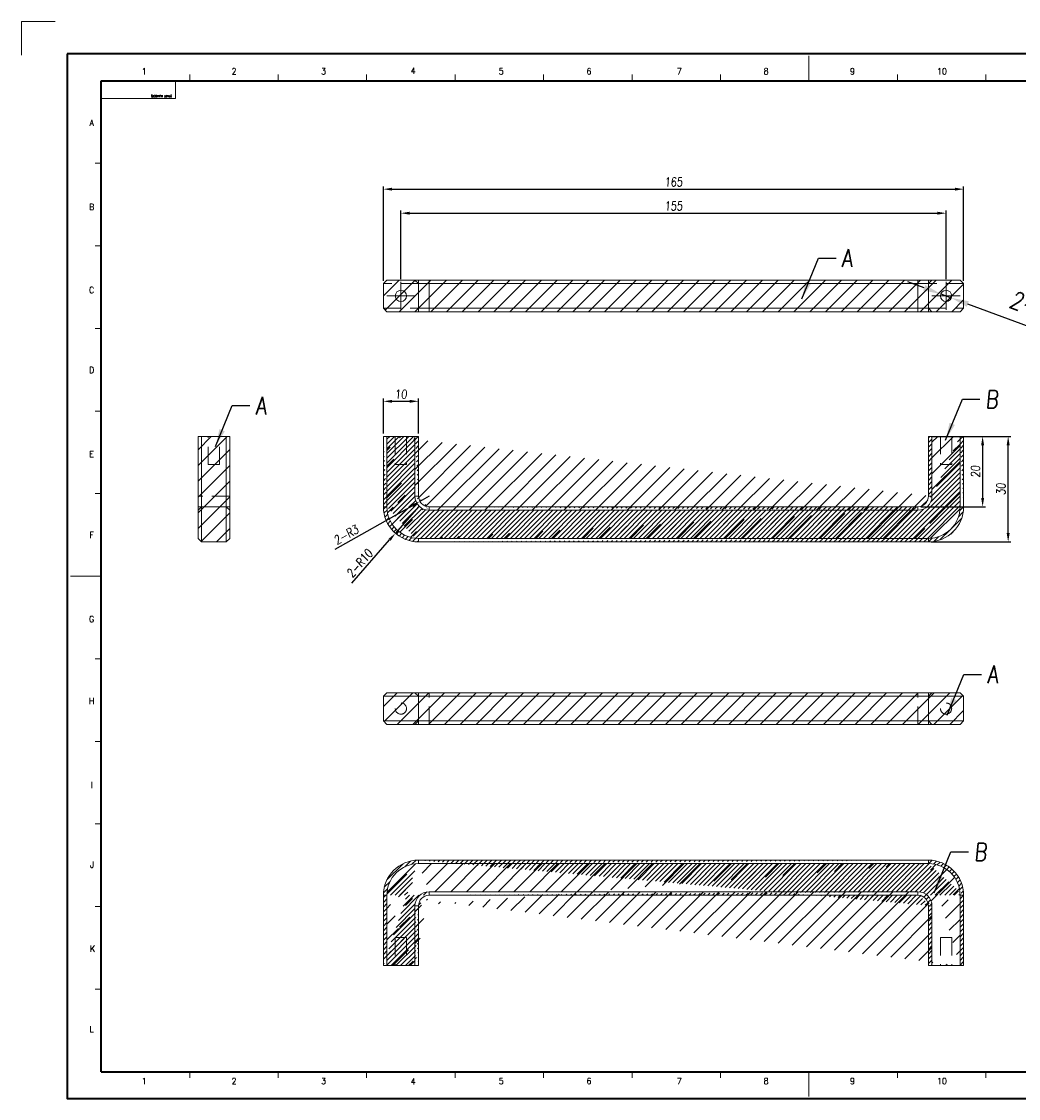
# Model space of a CAD drawing. Header units: millimetres. Extents: x 4065 to 8083, y -652 to 5416.
# Tile 181 of 256: x 4131 to 4415, y 4102 to 4409. Entities that reach past the tile are written whole.
import ezdxf
from ezdxf.enums import TextEntityAlignment as Align

# ---------------------------------------------------------------- set-up
doc = ezdxf.new("R2010")
doc.units = ezdxf.units.MM
doc.header["$LTSCALE"] = 0.8
doc.header["$PDMODE"] = 3
doc.header["$PDSIZE"] = 0.3125
doc.linetypes.add('CENTER', pattern=[50.800000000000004, 31.75, -6.35, 6.35, -6.35])
doc.linetypes.add('HIDDEN', pattern=[9.524999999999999, 6.35, -3.175])
doc.layers.get('0').update_dxf_attribs({"linetype": 'CONTINUOUS', "lineweight": 0})
doc.layers.get('Defpoints').update_dxf_attribs({"linetype": 'CONTINUOUS', "lineweight": 0})
for name, color, linetype, lineweight in [('1', 2, 'CENTER', 0), ('2', 3, 'CONTINUOUS', 0), ('3', 5, 'HIDDEN', 0)]:
    doc.layers.add(name, color=color, linetype=linetype, lineweight=lineweight)
doc.styles.get("Standard").update_dxf_attribs({"font": 'romans.shx', "width": 0.8, "oblique": 5, "bigfont": 'whgtxt.shx'})
doc.dimstyles.get("Standard").update_dxf_attribs({"dimtxt": 2.5, "dimasz": 2.5, "dimexe": 0.8, "dimexo": 0.8, "dimgap": 0.8, "dimtad": 1, "dimdsep": 46, "dimtxsty": 'Standard', "dimcen": 0, "dimclrd": 3, "dimclre": 3, "dimclrt": 3, "dimazin": 0, "dimtp": 0.001, "dimtm": 0.001, "dimtfac": 1, "dimtmove": 0, "dimatfit": 3, "dimfxl": 0, "dimtolj": 1, "dimarcsym": 0})
pattern_1 = [(45, (-5318.432608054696, -291.7517857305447), (-0.6735192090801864, 0.6735192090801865), [])]
pattern_2 = [(45, (-5318.432608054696, -291.7517857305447), (-2.245064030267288, 2.245064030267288), [])]

# ---------------------------------------------------------------- blocks, each defined once
blk = doc.blocks.new('*D1021')
at = {"layer": '2', "color": 3, "lineweight": -2}
for p, q in [((4387.815515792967, 4332.838988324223), (4383.12991039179, 4334.584010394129)), ((4392.501121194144, 4331.093966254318), (4395.499908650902, 4329.977152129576)), ((4452.335295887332, 4308.810409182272), (4400.185514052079, 4328.23213005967))]:
    blk.add_line(p, q, dxfattribs=at)
at = {"layer": '2', "color": 3}
for points in [[(4388.106352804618, 4333.619922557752), (4387.524678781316, 4332.058054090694), (4392.501121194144, 4331.093966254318)], [(4400.47635106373, 4329.013064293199), (4399.894677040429, 4327.451195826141), (4395.499908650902, 4329.977152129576)]]:
    blk.add_solid(points, dxfattribs=at)
at = {"layer": 'Defpoints', "color": 0}
for p in [(4392.501121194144, 4331.093966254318), (4395.499908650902, 4329.977152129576)]:
    blk.add_point(p, dxfattribs=at)
at = {"layer": '2', "color": 3, "insert": (4431.742983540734, 4321.743787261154), "char_height": 5, "attachment_point": 5, "rotation": 339.5735672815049}
blk.add_mtext('\\A1;2-M4 Tap Hole', dxfattribs=at)
blk = doc.blocks.new('*D1035')
at = {"layer": '2', "color": 3, "lineweight": -2}
for p, q in [((4239.000514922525, 4335.335559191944), (4239.000514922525, 4354.856634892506)), ((4394.000514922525, 4335.335559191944), (4394.000514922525, 4354.856634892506)), ((4241.500514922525, 4354.056634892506), (4391.500514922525, 4354.056634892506))]:
    blk.add_line(p, q, dxfattribs=at)
at = {"layer": '2', "color": 3}
for points in [[(4241.500514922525, 4354.473301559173), (4241.500514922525, 4353.639968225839), (4239.000514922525, 4354.056634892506)], [(4391.500514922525, 4354.473301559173), (4391.500514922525, 4353.639968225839), (4394.000514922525, 4354.056634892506)]]:
    blk.add_solid(points, dxfattribs=at)
at = {"layer": 'Defpoints', "color": 0}
for p in [(4394.000514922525, 4354.056634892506), (4239.000514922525, 4334.535559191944), (4394.000514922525, 4334.535559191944)]:
    blk.add_point(p, dxfattribs=at)
at = {"layer": '2', "color": 3, "insert": (4316.500514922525, 4356.106634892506), "char_height": 2.5, "attachment_point": 5}
blk.add_mtext('\\A1;155', dxfattribs=at)
blk = doc.blocks.new('*D1036')
at = {"layer": '2', "color": 3, "lineweight": -2}
for p, q in [((4234.000514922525, 4334.835559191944), (4234.000514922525, 4361.685760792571)), ((4236.500514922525, 4360.885760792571), (4396.500514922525, 4360.885760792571)), ((4399.000514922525, 4334.835559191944), (4399.000514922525, 4361.685760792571))]:
    blk.add_line(p, q, dxfattribs=at)
at = {"layer": '2', "color": 3}
for points in [[(4236.500514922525, 4361.302427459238), (4236.500514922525, 4360.469094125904), (4234.000514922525, 4360.885760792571)], [(4396.500514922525, 4361.302427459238), (4396.500514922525, 4360.469094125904), (4399.000514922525, 4360.885760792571)]]:
    blk.add_solid(points, dxfattribs=at)
at = {"layer": 'Defpoints', "color": 0}
for p in [(4399.000514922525, 4360.885760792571), (4234.000514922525, 4334.035559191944), (4399.000514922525, 4334.035559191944)]:
    blk.add_point(p, dxfattribs=at)
at = {"layer": '2', "color": 3, "insert": (4316.500514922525, 4362.935760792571), "char_height": 2.5, "attachment_point": 5}
blk.add_mtext('\\A1;165', dxfattribs=at)
blk = doc.blocks.new('*D1037')
at = {"layer": '2', "color": 3, "lineweight": -2}
for p, q in [((4244.000514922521, 4270.593698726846), (4237.426234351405, 4263.058525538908)), ((4225.07210489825, 4248.898724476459), (4235.782664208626, 4261.174732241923))]:
    blk.add_line(p, q, dxfattribs=at)
at = {"layer": '2', "color": 3}
blk.add_solid([(4235.468698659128, 4261.448660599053), (4236.096629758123, 4260.900803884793), (4237.426234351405, 4263.058525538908)], dxfattribs=at)
at = {"layer": 'Defpoints', "color": 0}
for p in [(4244.000514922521, 4270.593698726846), (4237.426234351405, 4263.058525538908)]:
    blk.add_point(p, dxfattribs=at)
at = {"layer": '2', "color": 3, "insert": (4227.256336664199, 4254.520414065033), "char_height": 2.5, "attachment_point": 5, "rotation": 48.89598446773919}
blk.add_mtext('\\A1;2-R10', dxfattribs=at)
blk = doc.blocks.new('*D1038')
at = {"layer": '2', "color": 3, "lineweight": -2}
for p, q in [((4247.00051492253, 4273.59369872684), (4244.388802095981, 4272.117569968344)), ((4220.332005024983, 4258.52077263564), (4242.212374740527, 4270.887462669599))]:
    blk.add_line(p, q, dxfattribs=at)
at = {"layer": '2', "color": 3}
blk.add_solid([(4242.007356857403, 4271.250200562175), (4242.417392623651, 4270.524724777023), (4244.388802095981, 4272.117569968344)], dxfattribs=at)
at = {"layer": 'Defpoints', "color": 0}
for p in [(4244.388802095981, 4272.117569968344), (4247.00051492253, 4273.59369872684)]:
    blk.add_point(p, dxfattribs=at)
at = {"layer": '2', "color": 3, "insert": (4223.431440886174, 4262.627336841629), "char_height": 2.5, "attachment_point": 5, "rotation": 29.47494541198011}
blk.add_mtext('\\A1;2-R3', dxfattribs=at)
blk = doc.blocks.new('*D1039')
at = {"layer": '2', "color": 3, "lineweight": -2}
for p, q in [((4399.800514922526, 4290.593698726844), (4412.461516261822, 4290.593698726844)), ((4411.661516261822, 4263.093698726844), (4411.661516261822, 4288.093698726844)), ((4389.800514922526, 4260.593698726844), (4412.461516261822, 4260.593698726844))]:
    blk.add_line(p, q, dxfattribs=at)
at = {"layer": '2', "color": 3}
for points in [[(4411.244849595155, 4288.093698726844), (4412.078182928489, 4288.093698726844), (4411.661516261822, 4290.593698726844)], [(4411.244849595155, 4263.093698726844), (4412.078182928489, 4263.093698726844), (4411.661516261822, 4260.593698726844)]]:
    blk.add_solid(points, dxfattribs=at)
at = {"layer": 'Defpoints', "color": 0}
for p in [(4399.000514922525, 4290.593698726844), (4411.661516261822, 4290.593698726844), (4389.000514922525, 4260.593698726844)]:
    blk.add_point(p, dxfattribs=at)
at = {"layer": '2', "color": 3, "insert": (4409.611516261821, 4275.593698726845), "char_height": 2.5, "attachment_point": 5, "rotation": 90}
blk.add_mtext('\\A1;30', dxfattribs=at)
blk = doc.blocks.new('*D1040')
at = {"layer": '2', "color": 3, "lineweight": -2}
for p, q in [((4389.800514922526, 4290.593698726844), (4405.201635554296, 4290.593698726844)), ((4404.401635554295, 4288.093698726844), (4404.401635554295, 4273.093698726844)), ((4386.800514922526, 4270.593698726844), (4405.201635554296, 4270.593698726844))]:
    blk.add_line(p, q, dxfattribs=at)
at = {"layer": '2', "color": 3}
for points in [[(4403.984968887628, 4288.093698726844), (4404.818302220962, 4288.093698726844), (4404.401635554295, 4290.593698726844)], [(4403.984968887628, 4273.093698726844), (4404.818302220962, 4273.093698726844), (4404.401635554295, 4270.593698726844)]]:
    blk.add_solid(points, dxfattribs=at)
at = {"layer": 'Defpoints', "color": 0}
for p in [(4389.000514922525, 4290.593698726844), (4386.000514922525, 4270.593698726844), (4404.401635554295, 4270.593698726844)]:
    blk.add_point(p, dxfattribs=at)
at = {"layer": '2', "color": 3, "insert": (4402.351635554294, 4280.593698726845), "char_height": 2.5, "attachment_point": 5, "rotation": 90}
blk.add_mtext('\\A1;20', dxfattribs=at)
blk = doc.blocks.new('*D1041')
at = {"layer": '2', "color": 3, "lineweight": -2}
for p, q in [((4234.000514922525, 4291.393698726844), (4234.000514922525, 4301.367434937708)), ((4236.500514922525, 4300.567434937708), (4241.500514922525, 4300.567434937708)), ((4244.000514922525, 4291.393698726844), (4244.000514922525, 4301.367434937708))]:
    blk.add_line(p, q, dxfattribs=at)
at = {"layer": '2', "color": 3}
for points in [[(4236.500514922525, 4300.984101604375), (4236.500514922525, 4300.150768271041), (4234.000514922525, 4300.567434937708)], [(4241.500514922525, 4300.984101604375), (4241.500514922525, 4300.150768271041), (4244.000514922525, 4300.567434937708)]]:
    blk.add_solid(points, dxfattribs=at)
at = {"layer": 'Defpoints', "color": 0}
for p in [(4244.000514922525, 4300.567434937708), (4234.000514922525, 4290.593698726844), (4244.000514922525, 4290.593698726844)]:
    blk.add_point(p, dxfattribs=at)
at = {"layer": '2', "color": 3, "insert": (4239.000514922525, 4302.617434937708), "char_height": 2.5, "attachment_point": 5}
blk.add_mtext('\\A1;10', dxfattribs=at)

msp = doc.modelspace()

# ---------------------------------------------------------------- hatches: boundary and pattern name
h = msp.add_hatch()
h.set_pattern_fill('ANSI31', color=6)
h.set_pattern_definition(pattern_2)
h.paths.add_polyline_path([(4235.000514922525, 4335.035559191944), (4234.000514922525, 4334.035559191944), (4234.000514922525, 4327.035559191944), (4235.000514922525, 4326.035559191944), (4398.000514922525, 4326.035559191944), (4399.000514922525, 4327.035559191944), (4399.000514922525, 4334.035559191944), (4398.000514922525, 4335.035559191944)])
h = msp.add_hatch()
h.set_pattern_fill('ANSI31', color=6)
h.set_pattern_definition(pattern_2)
h.paths.add_polyline_path([(4190.317375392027, 4261.593698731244), (4189.317375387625, 4260.593698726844), (4182.317375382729, 4260.593698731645), (4181.317375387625, 4261.593698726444), (4181.317375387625, 4290.593698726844), (4190.317375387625, 4290.593698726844)])
h = msp.add_hatch()
h.set_pattern_fill('ANSI31', color=6, scale=0.3)
h.set_pattern_definition(pattern_1)
edge = h.paths.add_edge_path()
edge.add_line((4390.000514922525, 4290.593698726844), (4390.000514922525, 4273.593698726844))
edge.add_line((4389.000514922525, 4290.593698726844), (4390.000514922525, 4290.593698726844))
edge.add_line((4389.000514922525, 4290.593698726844), (4389.000514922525, 4273.593698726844))
edge.add_arc((4386.000514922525, 4273.593698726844), 3, 270, 360)
edge.add_arc((4386.000514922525, 4273.593698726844), 3.9999870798, 270, 360)
edge.add_line((4386.000514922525, 4270.593698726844), (4247.000514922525, 4270.593698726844))
edge.add_line((4386.000514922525, 4269.593698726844), (4247.000514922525, 4269.593698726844))
edge.add_arc((4247.000514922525, 4273.593698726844), 3, 180, 270)
edge.add_arc((4247.000514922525, 4273.593698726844), 3.9999870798, 180, 270)
edge.add_line((4243.000514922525, 4273.593698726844), (4243.000514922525, 4290.593698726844))
edge.add_line((4244.000514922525, 4273.593698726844), (4244.000514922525, 4290.593698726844))
edge.add_line((4243.000514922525, 4290.593698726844), (4244.000514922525, 4290.593698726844))
edge.add_line((4234.000514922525, 4290.593698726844), (4235.000514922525, 4290.593698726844))
edge.add_line((4235.000514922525, 4290.593698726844), (4235.000514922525, 4270.593698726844))
edge.add_line((4234.000514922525, 4290.593698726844), (4234.000514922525, 4270.593698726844))
edge.add_arc((4244.000514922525, 4270.593698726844), 10, 180, 270)
edge.add_arc((4244.000514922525, 4270.593698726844), 8.9999854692, 180, 270)
edge.add_line((4244.000514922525, 4261.593698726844), (4389.000514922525, 4261.593698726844))
edge.add_line((4244.000514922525, 4260.593698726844), (4389.000514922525, 4260.593698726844))
edge.add_arc((4389.000514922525, 4270.593698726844), 8.9999854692, 270, 360)
edge.add_arc((4389.000514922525, 4270.593698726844), 10, 270, 360)
edge.add_line((4398.000514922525, 4270.593698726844), (4398.000514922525, 4290.593698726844))
edge.add_line((4399.000514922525, 4270.593698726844), (4399.000514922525, 4290.593698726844))
edge.add_line((4398.000514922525, 4290.593698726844), (4399.000514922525, 4290.593698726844))
h = msp.add_hatch()
h.set_pattern_fill('ANSI31', color=4)
h.set_pattern_definition(pattern_2)
edge = h.paths.add_edge_path()
edge.add_line((4390.000514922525, 4290.593698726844), (4390.000514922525, 4273.593698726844))
edge.add_line((4390.000514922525, 4290.593698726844), (4398.000514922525, 4290.593698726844))
edge.add_line((4398.000514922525, 4270.593698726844), (4398.000514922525, 4290.593698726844))
edge.add_arc((4386.000514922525, 4273.593698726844), 3.9999870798, 270, 360)
edge.add_arc((4389.000514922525, 4270.593698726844), 8.9999854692, 270, 360)
edge.add_line((4244.000514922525, 4261.593698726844), (4389.000514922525, 4261.593698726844))
edge.add_line((4386.000514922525, 4269.593698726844), (4247.000514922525, 4269.593698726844))
edge.add_arc((4247.000514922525, 4273.593698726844), 3.9999870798, 180, 270)
edge.add_arc((4244.000514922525, 4270.593698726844), 8.9999854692, 180, 270)
edge.add_line((4235.000514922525, 4290.593698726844), (4235.000514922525, 4270.593698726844))
edge.add_line((4243.000514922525, 4273.593698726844), (4243.000514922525, 4290.593698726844))
edge.add_line((4235.000514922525, 4290.593698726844), (4243.000514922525, 4290.593698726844))
h = msp.add_hatch()
h.set_pattern_fill('ANSI31', color=6)
h.set_pattern_definition(pattern_2)
h.paths.add_polyline_path([(4235.000514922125, 4217.695442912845), (4398.000514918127, 4217.695442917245), (4399.000514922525, 4216.695442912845), (4399.000514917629, 4209.695442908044), (4398.000514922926, 4208.695442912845), (4235.000514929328, 4208.695442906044), (4234.000514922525, 4209.695442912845), (4234.000514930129, 4216.695442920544)])
h = msp.add_hatch()
h.set_pattern_fill('ANSI31', color=6, scale=0.3)
h.set_pattern_definition(pattern_1)
edge = h.paths.add_edge_path()
edge.add_line((4398.000514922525, 4140.114047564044), (4398.000514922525, 4160.114047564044))
edge.add_line((4398.000514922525, 4140.114047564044), (4399.000514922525, 4140.114047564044))
edge.add_line((4399.000514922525, 4140.114047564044), (4399.000514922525, 4160.114047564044))
edge.add_arc((4389.000514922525, 4160.114047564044), 8.9999854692, 0, 90)
edge.add_arc((4389.000514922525, 4160.114047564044), 10, 0, 90)
edge.add_line((4389.000514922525, 4169.114047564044), (4244.000514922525, 4169.114047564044))
edge.add_line((4389.000514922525, 4170.114047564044), (4244.000514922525, 4170.114047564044))
edge.add_line((4390.000514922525, 4157.114047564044), (4390.000514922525, 4140.114047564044))
edge.add_line((4389.000514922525, 4157.114047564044), (4389.000514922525, 4140.114047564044))
edge.add_line((4389.000514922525, 4140.114047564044), (4390.000514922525, 4140.114047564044))
edge.add_arc((4386.000514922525, 4157.114047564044), 3, 0, 90)
edge.add_arc((4386.000514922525, 4157.114047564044), 3.9999870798, 0, 90)
edge.add_line((4247.000514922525, 4161.114047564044), (4386.000514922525, 4161.114047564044))
edge.add_line((4247.000514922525, 4160.114047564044), (4386.000514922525, 4160.114047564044))
edge.add_arc((4247.000514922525, 4157.114047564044), 3, 90, 180)
edge.add_arc((4247.000514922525, 4157.114047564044), 3.9999870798, 90, 180)
edge.add_line((4243.000514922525, 4140.114047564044), (4243.000514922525, 4157.114047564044))
edge.add_line((4244.000514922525, 4140.114047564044), (4244.000514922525, 4157.114047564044))
edge.add_line((4243.000514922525, 4140.114047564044), (4244.000514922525, 4140.114047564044))
edge.add_line((4234.000514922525, 4140.114047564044), (4235.000514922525, 4140.114047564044))
edge.add_line((4235.000514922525, 4160.114047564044), (4235.000514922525, 4140.114047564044))
edge.add_line((4234.000514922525, 4160.114047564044), (4234.000514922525, 4140.114047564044))
edge.add_arc((4244.000514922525, 4160.114047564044), 10, 90, 180)
edge.add_arc((4244.000514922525, 4160.114047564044), 8.9999854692, 90, 180)
h = msp.add_hatch()
h.set_pattern_fill('ANSI31', color=4)
h.set_pattern_definition(pattern_2)
edge = h.paths.add_edge_path()
edge.add_line((4235.000514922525, 4160.114047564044), (4235.000514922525, 4140.114047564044))
edge.add_arc((4244.000514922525, 4160.114047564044), 8.9999854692, 90, 180)
edge.add_line((4243.000514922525, 4140.114047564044), (4243.000514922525, 4157.114047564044))
edge.add_line((4235.000514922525, 4140.114047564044), (4243.000514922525, 4140.114047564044))
edge.add_arc((4247.000514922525, 4157.114047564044), 3.9999870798, 90, 180)
edge.add_line((4389.000514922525, 4169.114047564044), (4244.000514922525, 4169.114047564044))
edge.add_line((4247.000514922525, 4161.114047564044), (4386.000514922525, 4161.114047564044))
edge.add_arc((4386.000514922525, 4157.114047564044), 3.9999870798, 0, 90)
edge.add_arc((4389.000514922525, 4160.114047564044), 8.9999854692, 0, 90)
edge.add_line((4398.000514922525, 4140.114047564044), (4398.000514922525, 4160.114047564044))
edge.add_line((4390.000514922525, 4157.114047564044), (4390.000514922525, 4140.114047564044))
edge.add_line((4390.000514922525, 4140.114047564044), (4398.000514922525, 4140.114047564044))

# ---------------------------------------------------------------- linework, layer by layer
at = {"color": 7, "linetype": 'Continuous'}
for p, q in [((4355.02453116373, 4391.739986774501), (4355.02453116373, 4398.77580897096)), ((4153.800016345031, 4391.739986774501), (4174.907482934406, 4391.739986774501)), ((4153.800016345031, 4386.674194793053), (4153.800016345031, 4391.739986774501)), ((4174.907482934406, 4386.674194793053), (4174.907482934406, 4391.739986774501)), ((4178.953080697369, 4391.739986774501), (4178.953080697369, 4393.498942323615)), ((4204.106145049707, 4391.739986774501), (4204.106145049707, 4393.498942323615)), ((4229.259209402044, 4391.739986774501), (4229.259209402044, 4393.498942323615)), ((4254.41227375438, 4391.739986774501), (4254.41227375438, 4393.498942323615)), ((4279.565338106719, 4391.739986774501), (4279.565338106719, 4393.498942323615)), ((4304.718402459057, 4391.739986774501), (4304.718402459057, 4393.498942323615)), ((4329.871466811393, 4391.739986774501), (4329.871466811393, 4393.498942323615)), ((4380.177595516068, 4391.739986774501), (4380.177595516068, 4393.498942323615)), ((4405.330659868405, 4391.739986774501), (4405.330659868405, 4393.498942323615)), ((4153.800016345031, 4386.674194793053), (4174.907482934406, 4386.674194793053)), ((4152.041060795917, 4368.257930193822), (4153.800016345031, 4368.257930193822)), ((4152.041060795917, 4344.775873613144), (4153.800016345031, 4344.775873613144)), ((4152.041060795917, 4321.293817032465), (4153.800016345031, 4321.293817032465)), ((4152.041060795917, 4297.811760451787), (4153.800016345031, 4297.811760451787)), ((4152.041060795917, 4274.329703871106), (4153.800016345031, 4274.329703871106)), ((4145.005238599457, 4250.847647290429), (4153.800016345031, 4250.847647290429)), ((4152.041060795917, 4227.365590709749), (4153.800016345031, 4227.365590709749)), ((4152.041060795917, 4203.883534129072), (4153.800016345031, 4203.883534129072)), ((4152.041060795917, 4180.401477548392), (4153.800016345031, 4180.401477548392)), ((4152.041060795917, 4156.919420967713), (4153.800016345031, 4156.919420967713)), ((4152.041060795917, 4133.437364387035), (4153.800016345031, 4133.437364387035)), ((4178.953080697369, 4108.196352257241), (4178.953080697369, 4109.955307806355)), ((4204.106145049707, 4108.196352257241), (4204.106145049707, 4109.955307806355)), ((4229.259209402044, 4108.196352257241), (4229.259209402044, 4109.955307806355)), ((4254.41227375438, 4108.196352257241), (4254.41227375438, 4109.955307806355)), ((4279.565338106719, 4108.196352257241), (4279.565338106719, 4109.955307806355)), ((4304.718402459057, 4108.196352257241), (4304.718402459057, 4109.955307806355)), ((4329.871466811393, 4108.196352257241), (4329.871466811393, 4109.955307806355)), ((4355.02453116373, 4102.919485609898), (4355.02453116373, 4109.955307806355)), ((4380.177595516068, 4108.196352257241), (4380.177595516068, 4109.955307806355)), ((4405.330659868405, 4108.196352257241), (4405.330659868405, 4109.955307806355))]:
    msp.add_line(p, q, dxfattribs=at)
at = {"color": 7, "linetype": 'Continuous', "lineweight": 35}
for p, q in [((4153.800016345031, 4109.955307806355), (4153.800016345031, 4391.739986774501)), ((4153.800016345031, 4391.739986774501), (4556.249045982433, 4391.739986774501)), ((4153.800016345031, 4109.955307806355), (4556.249045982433, 4109.955307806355))]:
    msp.add_line(p, q, dxfattribs=at)
for p, q in [((4235.000514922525, 4335.035559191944), (4234.000514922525, 4334.035559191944)), ((4234.000514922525, 4334.035559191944), (4234.000514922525, 4327.035559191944)), ((4235.000514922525, 4335.035559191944), (4398.000514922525, 4335.035559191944)), ((4244.000514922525, 4334.035559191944), (4243.000514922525, 4335.035559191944)), ((4244.000514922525, 4334.035559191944), (4244.000514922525, 4327.035559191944)), ((4244.000514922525, 4334.035559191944), (4389.000514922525, 4334.035559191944)), ((4247.000514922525, 4326.035559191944), (4247.000514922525, 4335.035559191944)), ((4386.000514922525, 4326.035559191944), (4386.000514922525, 4335.035559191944)), ((4390.000514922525, 4335.035559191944), (4389.000514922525, 4334.035559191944)), ((4389.000514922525, 4334.035559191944), (4389.000514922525, 4327.035559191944)), ((4399.000514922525, 4334.035559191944), (4398.000514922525, 4335.035559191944)), ((4399.000514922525, 4334.035559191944), (4399.000514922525, 4327.035559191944)), ((4234.000514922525, 4327.035559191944), (4235.000514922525, 4326.035559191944)), ((4243.000514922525, 4326.035559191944), (4244.000514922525, 4327.035559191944)), ((4389.000514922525, 4327.035559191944), (4244.000514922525, 4327.035559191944)), ((4389.000514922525, 4327.035559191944), (4390.000514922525, 4326.035559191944)), ((4398.000514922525, 4326.035559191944), (4399.000514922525, 4327.035559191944)), ((4398.000514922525, 4326.035559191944), (4235.000514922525, 4326.035559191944)), ((4181.317375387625, 4261.593698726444), (4181.317375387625, 4290.593698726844)), ((4181.317375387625, 4290.593698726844), (4190.317375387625, 4290.593698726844)), ((4182.317375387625, 4260.593698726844), (4182.317375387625, 4290.593698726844)), ((4189.317375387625, 4290.593698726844), (4189.317375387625, 4260.593698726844)), ((4190.317375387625, 4290.593698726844), (4190.317375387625, 4261.593698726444)), ((4234.000514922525, 4290.593698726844), (4234.000514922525, 4270.593698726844)), ((4234.000514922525, 4290.593698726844), (4235.000514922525, 4290.593698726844)), ((4235.000514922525, 4290.593698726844), (4235.000514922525, 4270.593698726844)), ((4235.000514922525, 4290.593698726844), (4243.000514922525, 4290.593698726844)), ((4243.000514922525, 4273.593698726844), (4243.000514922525, 4290.593698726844)), ((4243.000514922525, 4290.593698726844), (4244.000514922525, 4290.593698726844)), ((4244.000514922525, 4273.593698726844), (4244.000514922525, 4290.593698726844)), ((4389.000514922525, 4290.593698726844), (4389.000514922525, 4273.593698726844)), ((4389.000514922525, 4290.593698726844), (4390.000514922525, 4290.593698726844)), ((4390.000514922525, 4290.593698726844), (4390.000514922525, 4273.593698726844)), ((4390.000514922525, 4290.593698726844), (4398.000514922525, 4290.593698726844)), ((4398.000514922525, 4270.593698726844), (4398.000514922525, 4290.593698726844)), ((4398.000514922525, 4290.593698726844), (4399.000514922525, 4290.593698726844)), ((4399.000514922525, 4270.593698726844), (4399.000514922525, 4290.593698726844)), ((4243.000514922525, 4273.593698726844), (4244.000514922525, 4273.593698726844)), ((4390.000514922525, 4273.593698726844), (4389.000514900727, 4273.593698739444)), ((4190.317375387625, 4270.593698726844), (4181.317375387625, 4270.593698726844)), ((4235.000514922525, 4270.593698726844), (4234.000514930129, 4270.593698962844)), ((4247.000514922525, 4269.593698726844), (4247.000514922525, 4270.593698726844)), ((4386.000514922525, 4270.593698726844), (4247.000514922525, 4270.593698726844)), ((4386.000514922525, 4269.593698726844), (4247.000514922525, 4269.593698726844)), ((4386.000514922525, 4269.593698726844), (4386.000514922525, 4270.593698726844)), ((4398.000514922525, 4270.593698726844), (4399.000514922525, 4270.593698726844)), ((4181.317375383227, 4261.593698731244), (4182.317375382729, 4260.593698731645)), ((4189.317375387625, 4260.593698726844), (4182.317375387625, 4260.593698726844)), ((4190.317375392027, 4261.593698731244), (4189.317375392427, 4260.593698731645)), ((4244.000514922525, 4261.593698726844), (4244.000514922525, 4260.593698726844)), ((4244.000514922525, 4261.593698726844), (4389.000514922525, 4261.593698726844)), ((4244.000514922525, 4260.593698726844), (4389.000514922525, 4260.593698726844)), ((4389.000514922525, 4261.593698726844), (4389.000514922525, 4260.593698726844)), ((4235.000514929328, 4217.695442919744), (4234.000514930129, 4216.695442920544)), ((4234.000514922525, 4216.695442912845), (4234.000514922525, 4209.695442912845)), ((4234.000514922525, 4216.695442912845), (4399.000514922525, 4216.695442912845)), ((4235.000514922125, 4217.695442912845), (4398.000514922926, 4217.695442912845)), ((4244.000514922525, 4208.695442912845), (4244.000514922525, 4217.695442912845)), ((4389.000514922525, 4208.695442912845), (4389.000514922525, 4217.695442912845)), ((4398.000514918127, 4217.695442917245), (4399.000514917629, 4216.695442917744)), ((4399.000514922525, 4216.695442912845), (4399.000514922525, 4209.695442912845)), ((4235.000514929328, 4208.695442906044), (4234.000514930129, 4209.695442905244)), ((4399.000514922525, 4209.695442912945), (4234.000514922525, 4209.695442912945)), ((4398.000514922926, 4208.695442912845), (4235.000514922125, 4208.695442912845)), ((4398.000514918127, 4208.695442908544), (4399.000514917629, 4209.695442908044)), ((4244.000514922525, 4169.114047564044), (4244.000514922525, 4170.114047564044)), ((4389.000514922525, 4170.114047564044), (4244.000514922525, 4170.114047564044)), ((4389.000514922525, 4169.114047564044), (4244.000514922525, 4169.114047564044)), ((4389.000514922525, 4169.114047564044), (4389.000514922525, 4170.114047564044)), ((4234.000514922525, 4160.114047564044), (4234.000514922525, 4140.114047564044)), ((4235.000514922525, 4160.114047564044), (4234.000514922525, 4160.114047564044)), ((4235.000514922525, 4160.114047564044), (4235.000514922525, 4140.114047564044)), ((4247.000514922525, 4161.114047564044), (4247.000514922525, 4160.114047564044)), ((4247.000514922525, 4161.114047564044), (4386.000514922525, 4161.114047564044)), ((4247.000514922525, 4160.114047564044), (4386.000514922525, 4160.114047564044)), ((4386.000514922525, 4161.114047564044), (4386.000514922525, 4160.114047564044)), ((4398.000514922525, 4160.114047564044), (4399.000514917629, 4160.114047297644)), ((4398.000514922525, 4140.114047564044), (4398.000514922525, 4160.114047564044)), ((4399.000514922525, 4140.114047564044), (4399.000514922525, 4160.114047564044)), ((4243.000514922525, 4140.114047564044), (4243.000514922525, 4157.114047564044)), ((4243.000514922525, 4157.114047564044), (4244.00051492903, 4157.114047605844)), ((4244.000514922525, 4140.114047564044), (4244.000514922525, 4157.114047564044)), ((4390.000514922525, 4157.114047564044), (4389.000514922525, 4157.114047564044)), ((4389.000514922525, 4157.114047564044), (4389.000514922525, 4140.114047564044)), ((4390.000514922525, 4157.114047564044), (4390.000514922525, 4140.114047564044)), ((4234.000514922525, 4140.114047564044), (4235.000514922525, 4140.114047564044)), ((4235.000514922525, 4140.114047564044), (4243.000514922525, 4140.114047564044)), ((4243.000514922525, 4140.114047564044), (4244.000514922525, 4140.114047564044)), ((4389.000514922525, 4140.114047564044), (4390.000514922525, 4140.114047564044)), ((4390.000514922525, 4140.114047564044), (4398.000514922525, 4140.114047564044)), ((4398.000514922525, 4140.114047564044), (4399.000514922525, 4140.114047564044))]:
    msp.add_line(p, q)
msp.add_lwpolyline([(4144.145056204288, 4399.347645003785), (4144.145056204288, 4102.347645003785), (4564.145056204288, 4102.347645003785), (4564.145056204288, 4399.347645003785)], close=True, dxfattribs=at)
for centre in [(4239.000514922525, 4330.535559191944), (4394.000514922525, 4330.535559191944)]:
    msp.add_circle(centre, 1.6)
for centre, radius, start, end in [((4247.000514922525, 4273.593698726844), 3.9999870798, 180, 270), ((4247.000514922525, 4273.593698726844), 3, 180, 270), ((4386.000514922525, 4273.593698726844), 3.9999870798, 270, 0), ((4386.000514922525, 4273.593698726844), 3, 270, 0), ((4244.000514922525, 4270.593698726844), 10, 180, 270), ((4244.000514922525, 4270.593698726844), 8.9999854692, 180, 270), ((4389.000514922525, 4270.593698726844), 10, 270, 0), ((4389.000514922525, 4270.593698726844), 8.9999854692, 270, 0), ((4244.000514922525, 4160.114047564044), 10, 90, 180), ((4244.000514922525, 4160.114047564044), 8.9999854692, 90, 180), ((4389.000514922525, 4160.114047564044), 10, 0, 90), ((4389.000514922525, 4160.114047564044), 8.9999854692, 0, 90), ((4247.000514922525, 4157.114047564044), 3.9999870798, 90, 180), ((4247.000514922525, 4157.114047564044), 3, 90, 180), ((4386.000514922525, 4157.114047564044), 3.9999870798, 0, 90), ((4386.000514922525, 4157.114047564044), 3, 0, 90)]:
    msp.add_arc(centre, radius, start, end)
at = {"layer": '1'}
for p, q in [((4131.127883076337, 4408.552645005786), (4140.685761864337, 4408.552645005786)), ((4131.127883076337, 4408.552645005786), (4131.127882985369, 4398.994766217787)), ((4239.000514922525, 4326.535559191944), (4239.000514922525, 4334.535559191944)), ((4394.000514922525, 4326.535559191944), (4394.000514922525, 4334.535559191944)), ((4235.000514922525, 4330.535559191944), (4243.000514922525, 4330.535559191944)), ((4390.000514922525, 4330.535559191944), (4398.000514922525, 4330.535559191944))]:
    msp.add_line(p, q, dxfattribs=at)
at = {"layer": '3'}
for p, q in [((4244.000514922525, 4334.035559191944), (4234.000514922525, 4334.035559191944)), ((4244.000514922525, 4334.035559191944), (4244.000514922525, 4335.035559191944)), ((4389.000514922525, 4334.035559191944), (4389.000514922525, 4335.035559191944)), ((4399.000514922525, 4334.035559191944), (4389.000514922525, 4334.035559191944)), ((4234.000514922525, 4327.035559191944), (4244.000514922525, 4327.035559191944)), ((4244.000514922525, 4326.035559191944), (4244.000514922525, 4327.035559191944)), ((4389.000514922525, 4327.035559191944), (4399.000514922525, 4327.035559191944)), ((4389.000514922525, 4326.035559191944), (4389.000514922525, 4327.035559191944)), ((4184.217375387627, 4282.593698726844), (4184.217375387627, 4290.593698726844)), ((4187.417375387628, 4282.593698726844), (4187.417375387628, 4290.593698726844)), ((4237.400514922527, 4290.593698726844), (4237.400514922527, 4282.593698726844)), ((4240.600514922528, 4290.593698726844), (4240.600514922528, 4282.593698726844)), ((4392.400514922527, 4290.593698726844), (4392.400514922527, 4282.593698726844)), ((4395.600514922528, 4290.593698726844), (4395.600514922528, 4282.593698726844)), ((4184.217926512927, 4282.593698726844), (4187.416824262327, 4282.593698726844)), ((4237.400514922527, 4282.593698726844), (4240.600514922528, 4282.593698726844)), ((4392.400514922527, 4282.593698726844), (4395.600514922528, 4282.593698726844)), ((4190.317375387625, 4273.593698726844), (4181.317375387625, 4273.593698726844)), ((4182.317375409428, 4270.593698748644), (4181.317375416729, 4269.593698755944)), ((4189.317375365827, 4270.593698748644), (4190.317375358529, 4269.593698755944)), ((4243.000514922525, 4217.695442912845), (4244.000514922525, 4216.695442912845)), ((4247.000514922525, 4208.695442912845), (4247.000514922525, 4217.695442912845)), ((4386.000514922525, 4208.695442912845), (4386.000514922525, 4217.695442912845)), ((4390.000514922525, 4217.695442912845), (4389.000514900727, 4216.695442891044)), ((4243.000514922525, 4208.695442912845), (4244.00051492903, 4209.695442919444)), ((4390.000514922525, 4208.695442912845), (4389.000514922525, 4209.695442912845)), ((4237.400514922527, 4148.114047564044), (4237.400514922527, 4140.114047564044)), ((4240.600514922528, 4148.114047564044), (4237.400514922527, 4148.114047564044)), ((4240.600514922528, 4148.114047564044), (4240.600514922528, 4140.114047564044)), ((4395.600514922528, 4148.114047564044), (4392.400514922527, 4148.114047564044)), ((4392.400514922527, 4148.114047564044), (4392.400514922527, 4140.114047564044)), ((4395.600514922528, 4148.114047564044), (4395.600514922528, 4140.114047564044))]:
    msp.add_line(p, q, dxfattribs=at)
for centre in [(4239.000514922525, 4213.195442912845), (4394.000514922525, 4213.195442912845)]:
    msp.add_circle(centre, 1.6, dxfattribs=at)

# ---------------------------------------------------------------- texts
at = {"color": 7, "linetype": 'Continuous', "width": 0.933333}
for s, p in [('1', (4165.980921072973, 4394.412783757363)), ('2', (4191.557879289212, 4394.412783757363)), ('3', (4217.006309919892, 4394.412783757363)), ('4', (4242.454740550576, 4394.54131134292)), ('5', (4267.517588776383, 4394.412783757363)), ('6', (4292.451909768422, 4394.412783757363)), ('7', (4318.157395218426, 4394.412783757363)), ('8', (4342.834661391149, 4394.412783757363)), ('9', (4367.383399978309, 4394.412783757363)), ('10', (4392.831830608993, 4394.412783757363)), ('A', (4151.071739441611, 4379.760657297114)), ('B', (4151.071739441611, 4355.854555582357)), ('C', (4151.071739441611, 4332.205509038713)), ('D', (4151.071739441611, 4309.456154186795)), ('E', (4151.071739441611, 4285.55005282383)), ('F', (4151.071739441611, 4262.543643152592)), ('G', (4151.071739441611, 4238.637541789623)), ('H', (4151.071739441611, 4215.374077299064)), ('I', (4151.071739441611, 4191.467975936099)), ('J', (4151.200267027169, 4168.847148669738)), ('K', (4151.328794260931, 4144.94104695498)), ('L', (4151.071739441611, 4122.063164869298)), ('1', (4165.980921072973, 4107.282510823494)), ('2', (4191.557879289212, 4107.282510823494)), ('3', (4217.006309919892, 4107.282510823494)), ('4', (4242.454740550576, 4107.153983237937)), ('5', (4267.517588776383, 4107.282510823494)), ('6', (4292.451909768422, 4107.282510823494)), ('7', (4318.157395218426, 4107.282510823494)), ('8', (4342.834661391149, 4107.282510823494)), ('9', (4367.383399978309, 4107.282510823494)), ('10', (4392.831830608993, 4107.282510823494))]:
    msp.add_text(s, height=1.758955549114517, dxfattribs=at).set_placement(p, align=Align.MIDDLE_CENTER)
msp.add_text('(PART NUMBER)', height=0.5871710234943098, rotation=180, dxfattribs=at).set_placement((4167.96858759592, 4387.052057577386), align=Align.TOP_RIGHT)
at = {"layer": '2', "color": 3, "char_height": 5, "width": 47.61907877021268, "attachment_point": 1}
for s, insert in [('A', (4364.316706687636, 4343.793992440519)), ('B', (4405.233261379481, 4303.666758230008)), ('A', (4197.635158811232, 4301.865740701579)), ('A', (4405.701715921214, 4225.425089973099)), ('B', (4401.991339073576, 4174.940058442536))]:
    msp.add_mtext(s, dxfattribs=dict(at, insert=insert))

# ---------------------------------------------------------------- dimensions: what is measured, and where the dimension line sits
at = {"layer": '2'}
for base, p1, p2, picture, middle in [((4399.000514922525, 4360.885760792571), (4234.000514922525, 4334.035559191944), (4399.000514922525, 4334.035559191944), '*D1036', (4316.500514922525, 4362.935760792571)), ((4394.000514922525, 4354.056634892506), (4239.000514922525, 4334.535559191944), (4394.000514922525, 4334.535559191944), '*D1035', (4316.500514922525, 4356.106634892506)), ((4244.000514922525, 4300.567434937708), (4234.000514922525, 4290.593698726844), (4244.000514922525, 4290.593698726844), '*D1041', (4239.000514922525, 4302.617434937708))]:
    dim = msp.add_linear_dim(base=base, p1=p1, p2=p2, dimstyle='Standard', override={"dimazin": 2}, dxfattribs=at)
    dim.commit()
    dim.dimension.update_dxf_attribs({"geometry": picture, "text_midpoint": middle})
dim = msp.add_diameter_dim_2p(p1=(4392.501121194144, 4331.093966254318), p2=(4395.499908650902, 4329.977152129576), text='2-M4 Tap Hole', dimstyle='Standard', override={"dimscale": 2, "dimazin": 2}, dxfattribs=at)
dim.commit()
dim.dimension.update_dxf_attribs({"geometry": '*D1021', "text_midpoint": (4430.02122843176, 4317.120656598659), "dimtype": 163})
for base, p1, p2, picture, middle in [((4404.401635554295, 4270.593698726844), (4389.000514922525, 4290.593698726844), (4386.000514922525, 4270.593698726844), '*D1040', (4402.351635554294, 4280.593698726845)), ((4411.661516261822, 4290.593698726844), (4389.000514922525, 4260.593698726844), (4399.000514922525, 4290.593698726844), '*D1039', (4409.611516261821, 4275.593698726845))]:
    dim = msp.add_linear_dim(base=base, p1=p1, p2=p2, angle=90, dimstyle='Standard', override={"dimazin": 2}, dxfattribs=at)
    dim.commit()
    dim.dimension.update_dxf_attribs({"geometry": picture, "text_midpoint": middle})
for center, mpoint, picture, middle in [((4247.00051492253, 4273.59369872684), (4244.388802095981, 4272.117569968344), '*D1038', (4224.440128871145, 4260.842666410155)), ((4244.000514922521, 4270.593698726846), (4237.426234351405, 4263.058525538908), '*D1037', (4228.801047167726, 4253.172686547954))]:
    dim = msp.add_radius_dim(center=center, mpoint=mpoint, text='2-<>', dimstyle='Standard', override={"dimazin": 2}, dxfattribs=at)
    dim.commit()
    dim.dimension.update_dxf_attribs({"geometry": picture, "text_midpoint": middle, "dimtype": 164})

# ---------------------------------------------------------------- leaders
at = {"layer": '2', "annotation_type": 0, "has_hookline": 1, "hookline_direction": 0}
for points, text_width in [([(4352.948671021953, 4329.664663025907), (4357.716706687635, 4341.293992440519), (4362.716706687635, 4341.293992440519)], 3.047619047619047), ([(4186.26712314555, 4287.736411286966), (4191.035158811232, 4299.365740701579), (4196.035158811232, 4299.365740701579)], 3.047619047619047), ([(4393.865225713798, 4289.537428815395), (4398.63326137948, 4301.166758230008), (4403.63326137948, 4301.166758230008)], 3.020787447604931), ([(4394.333680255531, 4211.295760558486), (4399.101715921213, 4222.925089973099), (4404.101715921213, 4222.925089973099)], 3.047619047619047), ([(4390.623303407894, 4160.810729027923), (4395.391339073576, 4172.440058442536), (4400.391339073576, 4172.440058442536)], 3.020787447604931)]:
    msp.add_leader(points, dimstyle='Standard', override={"dimscale": 2, "dimgap": 0.8, "dimtad": 0, "dimazin": 2}, dxfattribs=dict(at, text_width=text_width))

doc.saveas('drawing.dxf')
